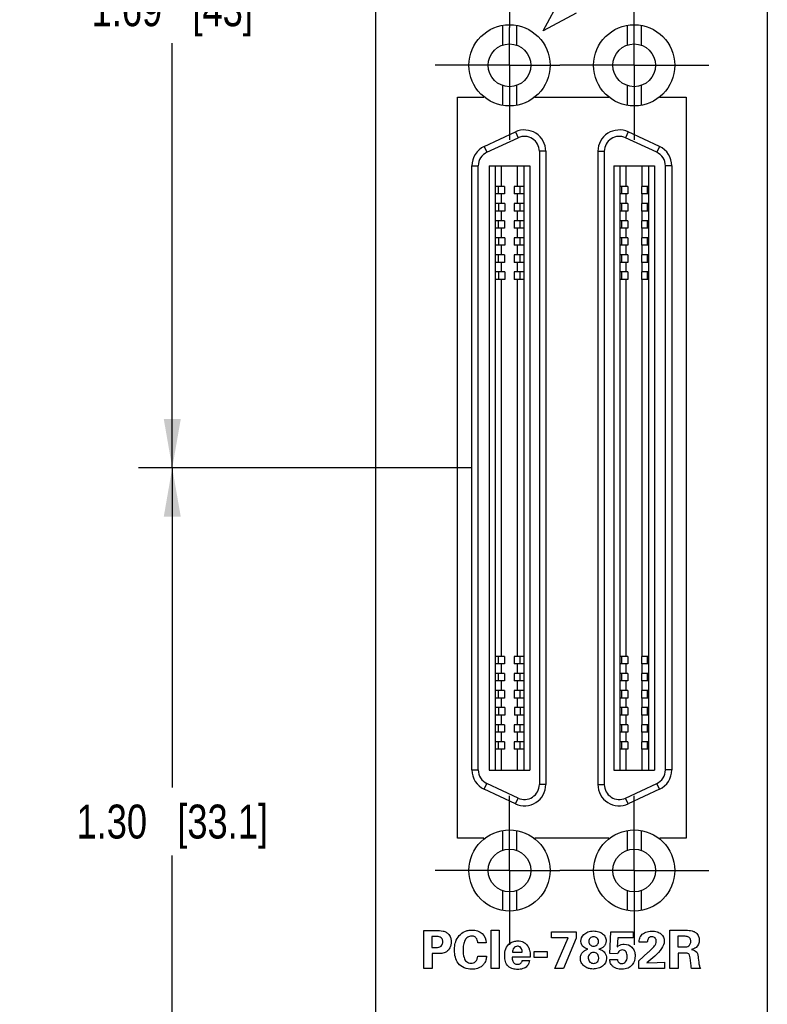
# Model space of a CAD drawing. Header units: inches. Extents: x 0 to 34, y 0 to 22.
# Tile 9 of 23: x 9.5 to 12.2, y 8.5 to 12.1. Entities that reach past the tile are written whole.
import ezdxf

# ---------------------------------------------------------------- set-up
doc = ezdxf.new("R2010")
doc.units = ezdxf.units.IN
doc.header["$LTSCALE"] = 1.87
doc.header["$MEASUREMENT"] = 0
doc.linetypes.add('CENTER', pattern=[0.6, 0.375, -0.075, 0.075, -0.075])
doc.layers.get('0').update_dxf_attribs({"linetype": 'CONTINUOUS'})
for name, color, linetype in [('DATUMCURVES', 7, 'CONTINUOUS'), ('DEFAULT_1', 7, 'CENTER'), ('DIMENSIONS', 7, 'CONTINUOUS')]:
    doc.layers.add(name, color=color, linetype=linetype)
doc.styles.get("Standard").update_dxf_attribs({"font": 'txt', "width": 0.8})
doc.dimstyles.new('DIMSTYLE_1', dxfattribs={"dimtxt": 0.125, "dimasz": 0.18, "dimexe": 0.125, "dimexo": 0.0625, "dimgap": 0.0625, "dimtad": 0, "dimtih": 1, "dimtoh": 1, "dimlfac": 0.5, "dimzin": 4, "dimdsep": 46, "dimtxsty": 'STANDARD', "dimblk": '_FILLED', "dimblk1": '_FILLED', "dimblk2": '_FILLED', "dimcen": 0.09, "dimadec": 0, "dimazin": 0, "dimtp": 0.001, "dimtm": 0.001, "dimtfac": 1, "dimtofl": 0, "dimtmove": 0, "dimatfit": 3, "dimldrblk": '_FILLED', "dimfxl": 1, "dimtolj": 1, "dimtzin": 4, "dimarcsym": 0})

# ---------------------------------------------------------------- blocks, each defined once
blk = doc.blocks.new('_FILLED')
at = {"color": 0, "linetype": 'BYBLOCK'}
blk.add_solid([(0, 0), (-1, 0.174), (-1, -0.174)], dxfattribs=at)
blk = doc.blocks.new('*D10')
at = {"layer": 'DIMENSIONS', "color": 2, "linetype": 'CONTINUOUS'}
for p, q in [((11.14, 10.482), (9.9089, 10.482)), ((10.0339, 10.482), (10.0339, 9.3031)), ((10.0339, 7.8743), (10.0339, 9.0531)), ((11.1314, 7.8743), (9.9089, 7.8743))]:
    blk.add_line(p, q, dxfattribs=at)
at = {"layer": 'DIMENSIONS', "color": 2, "linetype": 'CONTINUOUS', "xscale": 0.18, "yscale": 0.18, "zscale": 0.18}
for p, rotation in [((10.0339, 10.482), 90), ((10.0339, 7.8743), 270)]:
    blk.add_blockref('_FILLED', p, dxfattribs=dict(at, rotation=rotation))
at = {"layer": 'DIMENSIONS', "color": 2, "linetype": 'CONTINUOUS', "insert": (10.0339, 9.2406), "char_height": 0.125, "width": 1.125, "attachment_point": 2, "line_spacing_factor": 0.9}
blk.add_mtext('1.30{\\Ftxt.shx;\\W1.000000;\\H0.125000; }[33.1]', dxfattribs=at)
blk = doc.blocks.new('*D11')
at = {"layer": 'DIMENSIONS', "color": 2, "linetype": 'CONTINUOUS'}
for p, q in [((11.1616, 13.864), (9.9089, 13.864)), ((10.0339, 13.864), (10.0339, 12.298)), ((10.0339, 10.482), (10.0339, 12.048)), ((11.14, 10.482), (9.9089, 10.482))]:
    blk.add_line(p, q, dxfattribs=at)
at = {"layer": 'DIMENSIONS', "color": 2, "linetype": 'CONTINUOUS', "xscale": 0.18, "yscale": 0.18, "zscale": 0.18}
for p, rotation in [((10.0339, 13.864), 90), ((10.0339, 10.482), 270)]:
    blk.add_blockref('_FILLED', p, dxfattribs=dict(at, rotation=rotation))
at = {"layer": 'DIMENSIONS', "color": 2, "linetype": 'CONTINUOUS', "insert": (10.0339, 12.2355), "char_height": 0.125, "width": 0.925, "attachment_point": 2, "line_spacing_factor": 0.9}
blk.add_mtext('1.69{\\Ftxt.shx;\\W1.000000;\\H0.125000; }[43]', dxfattribs=at)

msp = doc.modelspace()

# ---------------------------------------------------------------- linework, layer by layer
at = {"color": 3, "linetype": 'CONTINUOUS'}
for p, q in [((10.7839, 7.6425), (10.7839, 15.8083)), ((12.2279, 15.7463), (12.2279, 7.6425)), ((11.0853, 9.1163), (11.0853, 11.8483)), ((11.0853, 11.8483), (11.1833, 11.8483)), ((11.1833, 11.8483), (11.1833, 11.8499)), ((11.3713, 11.8499), (11.3713, 11.8483)), ((11.3713, 11.8483), (11.6433, 11.8483)), ((11.6433, 11.8483), (11.6433, 11.8498)), ((11.8313, 11.85), (11.8313, 11.8483)), ((11.8313, 11.8483), (11.9293, 11.8483)), ((11.9293, 11.8483), (11.9293, 9.1163)), ((11.1833, 9.1163), (11.0853, 9.1163)), ((11.1833, 9.1141), (11.1833, 9.1163)), ((11.6433, 9.1163), (11.3713, 9.1163)), ((11.3713, 9.1163), (11.3713, 9.1141)), ((11.6433, 9.1142), (11.6433, 9.1163)), ((11.9293, 9.1163), (11.8313, 9.1163)), ((11.8313, 9.1163), (11.8313, 9.114))]:
    msp.add_line(p, q, dxfattribs=at)
at = {"color": 7, "linetype": 'CONTINUOUS'}
for p, q in [((11.2517, 12.1137), (11.2517, 12.0407)), ((11.3029, 12.1137), (11.3029, 12.0407)), ((11.7115, 12.1137), (11.7115, 12.0407)), ((11.7627, 12.1137), (11.7627, 12.0407)), ((11.2517, 11.8918), (11.2517, 11.8189)), ((11.3029, 11.8918), (11.3029, 11.8189)), ((11.7115, 11.8918), (11.7115, 11.8189)), ((11.7627, 11.8918), (11.7627, 11.8189)), ((11.1842, 11.6671), (11.2991, 11.7207)), ((11.1942, 11.6457), (11.3091, 11.6993)), ((11.2991, 11.7207), (11.3091, 11.6993)), ((11.7153, 11.7207), (11.7053, 11.6993)), ((11.8203, 11.6457), (11.7053, 11.6993)), ((11.8302, 11.6671), (11.7153, 11.7207)), ((11.1842, 11.6671), (11.1942, 11.6457)), ((11.8302, 11.6671), (11.8203, 11.6457)), ((11.4111, 11.6493), (11.3875, 11.6493)), ((11.3875, 11.6493), (11.3875, 9.3147)), ((11.4111, 11.6493), (11.4111, 9.3147)), ((11.6033, 11.6493), (11.6269, 11.6493)), ((11.6033, 11.6493), (11.6033, 9.3147)), ((11.6269, 11.6493), (11.6269, 9.3147)), ((11.1387, 11.5957), (11.1623, 11.5957)), ((11.1387, 9.3683), (11.1387, 11.5957)), ((11.1623, 9.3683), (11.1623, 11.5957)), ((11.2025, 11.5962), (11.3521, 11.5962)), ((11.2025, 11.5962), (11.2025, 9.3678)), ((11.2242, 11.5962), (11.2242, 9.3678)), ((11.2478, 11.5194), (11.2478, 11.5962)), ((11.3068, 11.5194), (11.3068, 11.5962)), ((11.3305, 11.5962), (11.3305, 9.3678)), ((11.3521, 11.5962), (11.3521, 9.3678)), ((11.6623, 11.5962), (11.8119, 11.5962)), ((11.6623, 11.5962), (11.6623, 9.3678)), ((11.684, 11.5962), (11.684, 9.3678)), ((11.7076, 11.5194), (11.7076, 11.5962)), ((11.7667, 11.5194), (11.7667, 11.5962)), ((11.7903, 11.5962), (11.7903, 9.3678)), ((11.8119, 11.5962), (11.8119, 9.3678)), ((11.8757, 11.5957), (11.8521, 11.5957)), ((11.8521, 9.3683), (11.8521, 11.5957)), ((11.8757, 11.5957), (11.8757, 9.3683)), ((11.2594, 11.5194), (11.2242, 11.5194)), ((11.2372, 11.4919), (11.2372, 11.5194)), ((11.2594, 11.5194), (11.2594, 11.4919)), ((11.3305, 11.5194), (11.2948, 11.5194)), ((11.2948, 11.5194), (11.2948, 11.4919)), ((11.3169, 11.4919), (11.3169, 11.5194)), ((11.7131, 11.5194), (11.684, 11.5194)), ((11.6909, 11.4919), (11.6909, 11.5194)), ((11.7131, 11.5194), (11.7131, 11.4919)), ((11.7903, 11.5194), (11.7643, 11.5194)), ((11.7643, 11.5194), (11.7643, 11.4919)), ((11.7865, 11.4919), (11.7865, 11.5194)), ((11.2594, 11.4919), (11.2242, 11.4919)), ((11.2478, 11.4564), (11.2478, 11.4919)), ((11.3305, 11.4919), (11.2948, 11.4919)), ((11.3068, 11.4564), (11.3068, 11.4919)), ((11.7131, 11.4919), (11.684, 11.4919)), ((11.7076, 11.4564), (11.7076, 11.4919)), ((11.7903, 11.4919), (11.7643, 11.4919)), ((11.7667, 11.4564), (11.7667, 11.4919)), ((11.2596, 11.4564), (11.2242, 11.4564)), ((11.2374, 11.4289), (11.2374, 11.4564)), ((11.2596, 11.4564), (11.2596, 11.4289)), ((11.3305, 11.4564), (11.295, 11.4564)), ((11.295, 11.4564), (11.295, 11.4289)), ((11.3172, 11.4289), (11.3172, 11.4564)), ((11.7131, 11.4564), (11.684, 11.4564)), ((11.6909, 11.4289), (11.6909, 11.4564)), ((11.7131, 11.4564), (11.7131, 11.4289)), ((11.7903, 11.4564), (11.7643, 11.4564)), ((11.7643, 11.4564), (11.7643, 11.4289)), ((11.7865, 11.4289), (11.7865, 11.4564)), ((11.2596, 11.4289), (11.2242, 11.4289)), ((11.2478, 11.3934), (11.2478, 11.4289)), ((11.3305, 11.4289), (11.295, 11.4289)), ((11.3068, 11.3934), (11.3068, 11.4289)), ((11.7131, 11.4289), (11.684, 11.4289)), ((11.7076, 11.3934), (11.7076, 11.4289)), ((11.7903, 11.4289), (11.7643, 11.4289)), ((11.7667, 11.3934), (11.7667, 11.4289)), ((11.2594, 11.3934), (11.2242, 11.3934)), ((11.2594, 11.3659), (11.2242, 11.3659)), ((11.2372, 11.3659), (11.2372, 11.3934)), ((11.2478, 11.3304), (11.2478, 11.3659)), ((11.2594, 11.3934), (11.2594, 11.3659)), ((11.3305, 11.3934), (11.2948, 11.3934)), ((11.2948, 11.3934), (11.2948, 11.3659)), ((11.3305, 11.3659), (11.2948, 11.3659)), ((11.3068, 11.3304), (11.3068, 11.3659)), ((11.3169, 11.3659), (11.3169, 11.3934)), ((11.7131, 11.3934), (11.684, 11.3934)), ((11.7131, 11.3659), (11.684, 11.3659)), ((11.6909, 11.3659), (11.6909, 11.3934)), ((11.7076, 11.3304), (11.7076, 11.3659)), ((11.7131, 11.3934), (11.7131, 11.3659)), ((11.7903, 11.3934), (11.7643, 11.3934)), ((11.7643, 11.3934), (11.7643, 11.3659)), ((11.7903, 11.3659), (11.7643, 11.3659)), ((11.7667, 11.3304), (11.7667, 11.3659)), ((11.7865, 11.3659), (11.7865, 11.3934)), ((11.2596, 11.3304), (11.2242, 11.3304)), ((11.2374, 11.3029), (11.2374, 11.3304)), ((11.2596, 11.3304), (11.2596, 11.3029)), ((11.3305, 11.3304), (11.295, 11.3304)), ((11.295, 11.3304), (11.295, 11.3029)), ((11.3172, 11.3029), (11.3172, 11.3304)), ((11.7131, 11.3304), (11.684, 11.3304)), ((11.6909, 11.3029), (11.6909, 11.3304)), ((11.7131, 11.3304), (11.7131, 11.3029)), ((11.7903, 11.3304), (11.7643, 11.3304)), ((11.7643, 11.3304), (11.7643, 11.3029)), ((11.7865, 11.3029), (11.7865, 11.3304)), ((11.2596, 11.3029), (11.2242, 11.3029)), ((11.2478, 11.2674), (11.2478, 11.3029)), ((11.3305, 11.3029), (11.295, 11.3029)), ((11.3068, 11.2674), (11.3068, 11.3029)), ((11.7131, 11.3029), (11.684, 11.3029)), ((11.7076, 11.2674), (11.7076, 11.3029)), ((11.7903, 11.3029), (11.7643, 11.3029)), ((11.7667, 11.2674), (11.7667, 11.3029)), ((11.2594, 11.2674), (11.2242, 11.2674)), ((11.2372, 11.2399), (11.2372, 11.2674)), ((11.2594, 11.2674), (11.2594, 11.2399)), ((11.3305, 11.2674), (11.2948, 11.2674)), ((11.2948, 11.2674), (11.2948, 11.2399)), ((11.3169, 11.2399), (11.3169, 11.2674)), ((11.7131, 11.2674), (11.684, 11.2674)), ((11.6909, 11.2399), (11.6909, 11.2674)), ((11.7131, 11.2674), (11.7131, 11.2399)), ((11.7903, 11.2674), (11.7643, 11.2674)), ((11.7643, 11.2674), (11.7643, 11.2399)), ((11.7865, 11.2399), (11.7865, 11.2674)), ((11.2594, 11.2399), (11.2242, 11.2399)), ((11.2478, 11.2045), (11.2478, 11.2399)), ((11.3305, 11.2399), (11.2948, 11.2399)), ((11.3068, 11.2045), (11.3068, 11.2399)), ((11.7131, 11.2399), (11.684, 11.2399)), ((11.7076, 11.2045), (11.7076, 11.2399)), ((11.7903, 11.2399), (11.7643, 11.2399)), ((11.7667, 11.2045), (11.7667, 11.2399)), ((11.2596, 11.2045), (11.2242, 11.2045)), ((11.2374, 11.1769), (11.2374, 11.2045)), ((11.2596, 11.2045), (11.2596, 11.1769)), ((11.3305, 11.2045), (11.295, 11.2045)), ((11.295, 11.2045), (11.295, 11.1769)), ((11.3172, 11.1769), (11.3172, 11.2045)), ((11.7131, 11.2045), (11.684, 11.2045)), ((11.6909, 11.1769), (11.6909, 11.2045)), ((11.7131, 11.2045), (11.7131, 11.1769)), ((11.7903, 11.2045), (11.7643, 11.2045)), ((11.7643, 11.2045), (11.7643, 11.1769)), ((11.7865, 11.1769), (11.7865, 11.2045)), ((11.2596, 11.1769), (11.2242, 11.1769)), ((11.2478, 9.7871), (11.2478, 11.1769)), ((11.3305, 11.1769), (11.295, 11.1769)), ((11.3068, 9.7871), (11.3068, 11.1769)), ((11.7131, 11.1769), (11.684, 11.1769)), ((11.7076, 9.7871), (11.7076, 11.1769)), ((11.7903, 11.1769), (11.7643, 11.1769)), ((11.7667, 9.7871), (11.7667, 11.1769)), ((11.2594, 9.7871), (11.2242, 9.7871)), ((11.2372, 9.7596), (11.2372, 9.7871)), ((11.2594, 9.7871), (11.2594, 9.7596)), ((11.3305, 9.7871), (11.2948, 9.7871)), ((11.2948, 9.7871), (11.2948, 9.7596)), ((11.3169, 9.7596), (11.3169, 9.7871)), ((11.7131, 9.7871), (11.684, 9.7871)), ((11.6909, 9.7596), (11.6909, 9.7871)), ((11.7131, 9.7871), (11.7131, 9.7596)), ((11.7903, 9.7871), (11.7643, 9.7871)), ((11.7643, 9.7871), (11.7643, 9.7596)), ((11.7865, 9.7596), (11.7865, 9.7871)), ((11.2594, 9.7596), (11.2242, 9.7596)), ((11.2478, 9.7241), (11.2478, 9.7596)), ((11.3305, 9.7596), (11.2948, 9.7596)), ((11.3068, 9.7241), (11.3068, 9.7596)), ((11.7131, 9.7596), (11.684, 9.7596)), ((11.7076, 9.7241), (11.7076, 9.7596)), ((11.7903, 9.7596), (11.7643, 9.7596)), ((11.7667, 9.7241), (11.7667, 9.7596)), ((11.2594, 9.7241), (11.2242, 9.7241)), ((11.2594, 9.6966), (11.2242, 9.6966)), ((11.2372, 9.6966), (11.2372, 9.7241)), ((11.2478, 9.6612), (11.2478, 9.6966)), ((11.2594, 9.7241), (11.2594, 9.6966)), ((11.3305, 9.7241), (11.2948, 9.7241)), ((11.2948, 9.7241), (11.2948, 9.6966)), ((11.3305, 9.6966), (11.2948, 9.6966)), ((11.3068, 9.6612), (11.3068, 9.6966)), ((11.3169, 9.6966), (11.3169, 9.7241)), ((11.7131, 9.7241), (11.684, 9.7241)), ((11.7131, 9.6966), (11.684, 9.6966)), ((11.6909, 9.6966), (11.6909, 9.7241)), ((11.7076, 9.6612), (11.7076, 9.6966)), ((11.7131, 9.7241), (11.7131, 9.6966)), ((11.7903, 9.7241), (11.7643, 9.7241)), ((11.7643, 9.7241), (11.7643, 9.6966)), ((11.7903, 9.6966), (11.7643, 9.6966)), ((11.7667, 9.6612), (11.7667, 9.6966)), ((11.7865, 9.6966), (11.7865, 9.7241)), ((11.2594, 9.6612), (11.2242, 9.6612)), ((11.2372, 9.6336), (11.2372, 9.6612)), ((11.2594, 9.6612), (11.2594, 9.6336)), ((11.3305, 9.6612), (11.2948, 9.6612)), ((11.2948, 9.6612), (11.2948, 9.6336)), ((11.3169, 9.6336), (11.3169, 9.6612)), ((11.7131, 9.6612), (11.684, 9.6612)), ((11.6909, 9.6336), (11.6909, 9.6612)), ((11.7131, 9.6612), (11.7131, 9.6336)), ((11.7903, 9.6612), (11.7643, 9.6612)), ((11.7643, 9.6612), (11.7643, 9.6336)), ((11.7865, 9.6336), (11.7865, 9.6612)), ((11.2594, 9.6336), (11.2242, 9.6336)), ((11.2478, 9.5982), (11.2478, 9.6336)), ((11.3305, 9.6336), (11.2948, 9.6336)), ((11.3068, 9.5982), (11.3068, 9.6336)), ((11.7131, 9.6336), (11.684, 9.6336)), ((11.7076, 9.5982), (11.7076, 9.6336)), ((11.7903, 9.6336), (11.7643, 9.6336)), ((11.7667, 9.5982), (11.7667, 9.6336)), ((11.2598, 9.5982), (11.2242, 9.5982)), ((11.2376, 9.5706), (11.2376, 9.5982)), ((11.2598, 9.5982), (11.2598, 9.5706)), ((11.3305, 9.5982), (11.2952, 9.5982)), ((11.2952, 9.5982), (11.2952, 9.5706)), ((11.3174, 9.5706), (11.3174, 9.5982)), ((11.7131, 9.5982), (11.684, 9.5982)), ((11.6909, 9.5706), (11.6909, 9.5982)), ((11.7131, 9.5982), (11.7131, 9.5706)), ((11.7903, 9.5982), (11.7643, 9.5982)), ((11.7643, 9.5982), (11.7643, 9.5706)), ((11.7865, 9.5706), (11.7865, 9.5982)), ((11.2598, 9.5706), (11.2242, 9.5706)), ((11.2478, 9.5352), (11.2478, 9.5706)), ((11.3305, 9.5706), (11.2952, 9.5706)), ((11.3068, 9.5352), (11.3068, 9.5706)), ((11.7131, 9.5706), (11.684, 9.5706)), ((11.7076, 9.5352), (11.7076, 9.5706)), ((11.7903, 9.5706), (11.7643, 9.5706)), ((11.7667, 9.5352), (11.7667, 9.5706)), ((11.2594, 9.5352), (11.2242, 9.5352)), ((11.2372, 9.5076), (11.2372, 9.5352)), ((11.2594, 9.5352), (11.2594, 9.5076)), ((11.3305, 9.5352), (11.2948, 9.5352)), ((11.2948, 9.5352), (11.2948, 9.5076)), ((11.3169, 9.5076), (11.3169, 9.5352)), ((11.7131, 9.5352), (11.684, 9.5352)), ((11.6909, 9.5076), (11.6909, 9.5352)), ((11.7131, 9.5352), (11.7131, 9.5076)), ((11.7903, 9.5352), (11.7643, 9.5352)), ((11.7643, 9.5352), (11.7643, 9.5076)), ((11.7865, 9.5076), (11.7865, 9.5352)), ((11.2594, 9.5076), (11.2242, 9.5076)), ((11.2478, 9.4722), (11.2478, 9.5076)), ((11.3305, 9.5076), (11.2948, 9.5076)), ((11.3068, 9.4722), (11.3068, 9.5076)), ((11.7131, 9.5076), (11.684, 9.5076)), ((11.7076, 9.4722), (11.7076, 9.5076)), ((11.7903, 9.5076), (11.7643, 9.5076)), ((11.7667, 9.4722), (11.7667, 9.5076)), ((11.2594, 9.4722), (11.2242, 9.4722)), ((11.2594, 9.4446), (11.2242, 9.4446)), ((11.2372, 9.4446), (11.2372, 9.4722)), ((11.2478, 9.3678), (11.2478, 9.4446)), ((11.2594, 9.4722), (11.2594, 9.4446)), ((11.3305, 9.4722), (11.2948, 9.4722)), ((11.2948, 9.4722), (11.2948, 9.4446)), ((11.3305, 9.4446), (11.2948, 9.4446)), ((11.3068, 9.3678), (11.3068, 9.4446)), ((11.3169, 9.4446), (11.3169, 9.4722)), ((11.7131, 9.4722), (11.684, 9.4722)), ((11.7131, 9.4446), (11.684, 9.4446)), ((11.6909, 9.4446), (11.6909, 9.4722)), ((11.7076, 9.3678), (11.7076, 9.4446)), ((11.7131, 9.4722), (11.7131, 9.4446)), ((11.7903, 9.4722), (11.7643, 9.4722)), ((11.7643, 9.4722), (11.7643, 9.4446)), ((11.7903, 9.4446), (11.7643, 9.4446)), ((11.7667, 9.3678), (11.7667, 9.4446)), ((11.7865, 9.4446), (11.7865, 9.4722)), ((11.1387, 9.3683), (11.1623, 9.3683)), ((11.2025, 9.3678), (11.3521, 9.3678)), ((11.6623, 9.3678), (11.8119, 9.3678)), ((11.8757, 9.3683), (11.8521, 9.3683)), ((11.1842, 9.2969), (11.1942, 9.3183)), ((11.2991, 9.2433), (11.1842, 9.2969)), ((11.3091, 9.2647), (11.1942, 9.3183)), ((11.4111, 9.3147), (11.3875, 9.3147)), ((11.6033, 9.3147), (11.6269, 9.3147)), ((11.7053, 9.2647), (11.8203, 9.3183)), ((11.8302, 9.2969), (11.7153, 9.2433)), ((11.8302, 9.2969), (11.8203, 9.3183)), ((11.2991, 9.2433), (11.3091, 9.2647)), ((11.7153, 9.2433), (11.7053, 9.2647)), ((11.2517, 9.1452), (11.2517, 9.0722)), ((11.3029, 9.1452), (11.3029, 9.0722)), ((11.7115, 9.1452), (11.7115, 9.0722)), ((11.7627, 9.1452), (11.7627, 9.0722)), ((11.2517, 8.9233), (11.2517, 8.8504)), ((11.3029, 8.9233), (11.3029, 8.8504)), ((11.7115, 8.9233), (11.7115, 8.8504)), ((11.7627, 8.9233), (11.7627, 8.8504))]:
    msp.add_line(p, q, dxfattribs=at)
for centre, radius in [((11.2773, 11.9663), 0.1496), ((11.7371, 11.9663), 0.1496), ((11.2773, 11.9663), 0.0787), ((11.7371, 11.9663), 0.0787), ((11.2773, 8.9978), 0.1496), ((11.7371, 8.9978), 0.1496), ((11.2773, 8.9978), 0.0787), ((11.7371, 8.9978), 0.0787)]:
    msp.add_circle(centre, radius, dxfattribs=at)
for centre, radius, start, end in [((11.3324, 11.6493), 0.0787, 0, 115), ((11.682, 11.6493), 0.0787, 65, 180), ((11.3324, 11.6493), 0.0551, 0, 115), ((11.682, 11.6493), 0.0551, 65, 180), ((11.2174, 11.5957), 0.0787, 115, 180), ((11.797, 11.5957), 0.0787, 0, 65), ((11.2174, 11.5957), 0.0551, 115, 180), ((11.797, 11.5957), 0.0551, 0, 65), ((11.2174, 9.3683), 0.0787, 180, 245), ((11.2174, 9.3683), 0.0551, 180, 245), ((11.797, 9.3683), 0.0551, 295, 360), ((11.797, 9.3683), 0.0787, 295, 360), ((11.3324, 9.3147), 0.0787, 245, 360), ((11.3324, 9.3147), 0.0551, 245, 360), ((11.682, 9.3147), 0.0787, 180, 295), ((11.682, 9.3147), 0.0551, 180, 295)]:
    msp.add_arc(centre, radius, start, end, dxfattribs=at)
at = {"layer": 'DATUMCURVES', "color": 40, "linetype": 'CONTINUOUS'}
for p, q in [((11.4012, 12.0931), (11.4666, 12.2151)), ((11.5232, 12.1586), (11.4012, 12.0931)), ((10.9617, 8.7768), (11.005, 8.7768)), ((10.9617, 8.6366), (10.9617, 8.7768)), ((11.0066, 8.754), (10.9914, 8.754)), ((10.9914, 8.754), (10.9914, 8.7136)), ((11.2092, 8.7775), (11.2393, 8.7775)), ((11.2092, 8.6366), (11.2092, 8.7775)), ((11.2393, 8.7775), (11.2393, 8.6366)), ((11.4316, 8.7721), (11.5236, 8.7721)), ((11.4316, 8.7496), (11.4316, 8.7721)), ((11.494, 8.7496), (11.4316, 8.7496)), ((11.4445, 8.6366), (11.494, 8.7496)), ((11.5236, 8.7721), (11.5236, 8.748)), ((11.6478, 8.6918), (11.651, 8.7721)), ((11.651, 8.7721), (11.7332, 8.7721)), ((11.6766, 8.7499), (11.6749, 8.7163)), ((11.7332, 8.7499), (11.6766, 8.7499)), ((11.7332, 8.7721), (11.7332, 8.7499)), ((11.8685, 8.7771), (11.9224, 8.7771)), ((11.8685, 8.6366), (11.8685, 8.7771)), ((11.9185, 8.755), (11.8983, 8.755)), ((11.8983, 8.755), (11.8983, 8.7157)), ((10.9914, 8.7136), (11.0035, 8.7136)), ((11.1911, 8.7313), (11.1604, 8.7313)), ((11.5236, 8.748), (11.4769, 8.6366)), ((11.7853, 8.7338), (11.7556, 8.7338)), ((11.8983, 8.7157), (11.9226, 8.7157)), ((11.0126, 8.6912), (10.9922, 8.6912)), ((10.9922, 8.6912), (10.9922, 8.6366)), ((11.1606, 8.6821), (11.1923, 8.6821)), ((11.3533, 8.6784), (11.2873, 8.6784)), ((11.2883, 8.6965), (11.3239, 8.6965)), ((11.3682, 8.699), (11.4164, 8.699)), ((11.3682, 8.677), (11.3682, 8.699)), ((11.4164, 8.677), (11.3682, 8.677)), ((11.4164, 8.699), (11.4164, 8.677)), ((11.676, 8.691), (11.6478, 8.6918)), ((11.7536, 8.664), (11.7888, 8.6961)), ((11.9257, 8.6933), (11.8992, 8.6933)), ((11.8992, 8.6933), (11.8992, 8.6366)), ((11.3245, 8.6657), (11.3507, 8.6657)), ((11.6467, 8.67), (11.6755, 8.67)), ((11.7536, 8.6366), (11.7536, 8.664)), ((11.784, 8.6578), (11.8213, 8.6585)), ((11.8213, 8.6585), (11.8489, 8.6591)), ((11.8489, 8.6591), (11.8489, 8.6366)), ((10.9922, 8.6366), (10.9617, 8.6366)), ((11.2393, 8.6366), (11.2092, 8.6366)), ((11.4769, 8.6366), (11.4445, 8.6366)), ((11.8489, 8.6366), (11.7536, 8.6366)), ((11.8992, 8.6366), (11.8685, 8.6366)), ((11.9817, 8.6366), (11.9485, 8.6366))]:
    msp.add_line(p, q, dxfattribs=at)
for points, knots in [([(11.0035, 8.7136), (11.0063, 8.7136), (11.0122, 8.7137), (11.0214, 8.7155), (11.0281, 8.7212), (11.0309, 8.7283), (11.0315, 8.7347), (11.0309, 8.7409), (11.0285, 8.7472), (11.0224, 8.7523), (11.0143, 8.7539), (11.0091, 8.754), (11.0066, 8.754)], [0, 0, 0, 0, 0.110937, 0.23426, 0.360979, 0.436212, 0.529384, 0.612387, 0.679418, 0.7923, 0.901904, 1, 1, 1, 1]), ([(11.005, 8.7768), (11.0143, 8.7768), (11.0279, 8.7766), (11.0446, 8.7703), (11.0532, 8.7629), (11.0584, 8.7549), (11.0617, 8.746), (11.0628, 8.7354), (11.0616, 8.7236), (11.0571, 8.71), (11.0461, 8.6965), (11.0285, 8.6915), (11.0176, 8.6912), (11.0126, 8.6912)], [0, 0, 0, 0, 0.176824, 0.255865, 0.337365, 0.389607, 0.436778, 0.51692, 0.592062, 0.662069, 0.790277, 0.905132, 1, 1, 1, 1]), ([(11.0749, 8.7141), (11.0755, 8.7209), (11.0785, 8.7365), (11.0899, 8.7585), (11.108, 8.7719), (11.1249, 8.7771), (11.1412, 8.7786), (11.1595, 8.776), (11.1828, 8.7635), (11.1911, 8.7436), (11.1911, 8.7313)], [0, 0, 0, 0, 0.115567, 0.266272, 0.408786, 0.48343, 0.563428, 0.684254, 0.791889, 1, 1, 1, 1]), ([(11.1604, 8.7313), (11.1601, 8.7332), (11.1595, 8.7381), (11.1568, 8.746), (11.1512, 8.7525), (11.1442, 8.7555), (11.1373, 8.7562), (11.1299, 8.7553), (11.1207, 8.7511), (11.112, 8.7403), (11.1069, 8.7232), (11.1059, 8.7105), (11.1059, 8.7037)], [0, 0, 0, 0, 0.056713, 0.140088, 0.234585, 0.28918, 0.35434, 0.428852, 0.49782, 0.639217, 0.805766, 1, 1, 1, 1]), ([(11.5407, 8.7367), (11.5407, 8.745), (11.5458, 8.7592), (11.5628, 8.7704), (11.5757, 8.7739), (11.5868, 8.7749), (11.5976, 8.7741), (11.6094, 8.7714), (11.6217, 8.7648), (11.6313, 8.7532), (11.6337, 8.743), (11.6337, 8.7379)], [0, 0, 0, 0, 0.274298, 0.411448, 0.480022, 0.548597, 0.605022, 0.661448, 0.774298, 0.887149, 1, 1, 1, 1]), ([(11.6054, 8.7363), (11.6055, 8.7417), (11.6008, 8.7504), (11.587, 8.7547), (11.5735, 8.7501), (11.5696, 8.7409), (11.5697, 8.7358), (11.5697, 8.7356)], [0, 0, 0, 0, 0.238965, 0.477931, 0.732435, 0.986939, 1, 1, 1, 1]), ([(11.7556, 8.7338), (11.7556, 8.7375), (11.756, 8.7466), (11.763, 8.7613), (11.7767, 8.7701), (11.7905, 8.7735), (11.8048, 8.7745), (11.821, 8.7726), (11.841, 8.7628), (11.8481, 8.7468), (11.8481, 8.7371)], [0, 0, 0, 0, 0.082411, 0.201278, 0.345944, 0.428037, 0.516779, 0.6641, 0.785532, 1, 1, 1, 1]), ([(11.8186, 8.7363), (11.8186, 8.7407), (11.8167, 8.7478), (11.8092, 8.7529), (11.8016, 8.7542), (11.7932, 8.7522), (11.7868, 8.7443), (11.7855, 8.7377), (11.7853, 8.7338)], [0, 0, 0, 0, 0.238896, 0.350545, 0.475013, 0.647651, 0.788654, 1, 1, 1, 1]), ([(11.9383, 8.7517), (11.9346, 8.7543), (11.9273, 8.755), (11.9207, 8.755), (11.9185, 8.755)], [0, 0, 0, 0, 0.680557, 1, 1, 1, 1]), ([(11.9224, 8.7771), (11.93, 8.7772), (11.9414, 8.7774), (11.9559, 8.7738), (11.9669, 8.7672), (11.9752, 8.7556), (11.9772, 8.7454), (11.9772, 8.7406)], [0, 0, 0, 0, 0.305857, 0.450591, 0.594781, 0.808089, 1, 1, 1, 1]), ([(11.938, 8.7196), (11.9398, 8.7209), (11.9426, 8.724), (11.9452, 8.7298), (11.946, 8.7358), (11.9453, 8.7418), (11.943, 8.7474), (11.9403, 8.7504), (11.9383, 8.7517)], [0, 0, 0, 0, 0.186827, 0.329747, 0.508956, 0.679832, 0.814162, 1, 1, 1, 1]), ([(11.1923, 8.6821), (11.1919, 8.6769), (11.191, 8.6685), (11.1864, 8.6573), (11.1796, 8.6483), (11.1703, 8.6409), (11.1565, 8.6347), (11.1275, 8.6306), (11.0905, 8.6446), (11.0763, 8.6782), (11.0741, 8.6986), (11.0746, 8.7107), (11.0749, 8.7141)], [0, 0, 0, 0, 0.078299, 0.126879, 0.183228, 0.247141, 0.305735, 0.411579, 0.689969, 0.816844, 0.948148, 1, 1, 1, 1]), ([(11.307, 8.6329), (11.3014, 8.6329), (11.2889, 8.6342), (11.2712, 8.6433), (11.2611, 8.6624), (11.2589, 8.6846), (11.2617, 8.7095), (11.2756, 8.7288), (11.293, 8.7367), (11.3027, 8.7381), (11.3077, 8.7381)], [0, 0, 0, 0, 0.104462, 0.233793, 0.354731, 0.490744, 0.648596, 0.818062, 0.905443, 1, 1, 1, 1]), ([(11.3239, 8.6965), (11.3239, 8.7008), (11.3231, 8.708), (11.3178, 8.7153), (11.3121, 8.718), (11.3059, 8.7188), (11.2986, 8.7174), (11.2904, 8.7101), (11.2886, 8.7018), (11.2883, 8.6965)], [0, 0, 0, 0, 0.20376, 0.334591, 0.408421, 0.496905, 0.62895, 0.746661, 1, 1, 1, 1]), ([(11.3077, 8.7381), (11.3152, 8.7381), (11.3271, 8.7356), (11.3403, 8.7259), (11.3474, 8.7155), (11.3514, 8.7046), (11.3535, 8.6924), (11.3535, 8.6837), (11.3533, 8.6784)], [0, 0, 0, 0, 0.261265, 0.405661, 0.568968, 0.695427, 0.812349, 1, 1, 1, 1]), ([(11.5697, 8.7356), (11.5698, 8.7314), (11.5731, 8.7225), (11.5865, 8.717), (11.599, 8.7214), (11.6044, 8.7286), (11.6054, 8.7339), (11.6054, 8.7363)], [0, 0, 0, 0, 0.248995, 0.512636, 0.756318, 0.878159, 1, 1, 1, 1]), ([(11.6337, 8.7379), (11.6336, 8.734), (11.6321, 8.7262), (11.6239, 8.7143), (11.6139, 8.7092), (11.607, 8.7081)], [0, 0, 0, 0, 0.25, 0.5, 1, 1, 1, 1]), ([(11.6749, 8.7163), (11.6761, 8.7173), (11.683, 8.7235), (11.6929, 8.726), (11.7005, 8.726)], [0, 0, 0, 0, 0.173625, 1, 1, 1, 1]), ([(11.7005, 8.726), (11.7107, 8.726), (11.7271, 8.7197), (11.7388, 8.7007), (11.7425, 8.6774), (11.735, 8.652), (11.7139, 8.6359), (11.699, 8.6336), (11.6907, 8.6336), (11.69, 8.6337)], [0, 0, 0, 0, 0.211282, 0.323175, 0.451902, 0.695998, 0.827475, 0.985229, 1, 1, 1, 1]), ([(11.8481, 8.7371), (11.8481, 8.7274), (11.8317, 8.6943), (11.8035, 8.6735), (11.784, 8.6578)], [0, 0, 0, 0, 0.278509, 1, 1, 1, 1]), ([(11.7888, 8.6961), (11.7921, 8.6991), (11.7973, 8.7037), (11.8041, 8.7107), (11.8092, 8.7165), (11.8136, 8.7221), (11.8176, 8.7284), (11.8186, 8.7333), (11.8186, 8.7363)], [0, 0, 0, 0, 0.26217, 0.408149, 0.566691, 0.715862, 0.82606, 1, 1, 1, 1]), ([(11.9772, 8.7406), (11.9772, 8.7309), (11.9696, 8.7136), (11.954, 8.7079), (11.9479, 8.7062)], [0, 0, 0, 0, 0.603461, 1, 1, 1, 1]), ([(11.1059, 8.7037), (11.1059, 8.6945), (11.1071, 8.6796), (11.1169, 8.6599), (11.1324, 8.6544), (11.1446, 8.6564), (11.1567, 8.6634), (11.1603, 8.6748), (11.1606, 8.6821)], [0, 0, 0, 0, 0.266589, 0.43165, 0.607434, 0.697817, 0.787842, 1, 1, 1, 1]), ([(11.2873, 8.6784), (11.2873, 8.6731), (11.2879, 8.6644), (11.2957, 8.6537), (11.3069, 8.6513), (11.3192, 8.6537), (11.3234, 8.6616), (11.3245, 8.6657)], [0, 0, 0, 0, 0.258722, 0.41648, 0.614111, 0.788238, 1, 1, 1, 1]), ([(11.5682, 8.6369), (11.5676, 8.6371), (11.5611, 8.6392), (11.5507, 8.6453), (11.5409, 8.658), (11.538, 8.6712), (11.5391, 8.6815), (11.5418, 8.6898), (11.5487, 8.6988), (11.5583, 8.7051), (11.5638, 8.7069), (11.5664, 8.7077)], [0, 0, 0, 0, 0.015377, 0.153773, 0.292168, 0.430563, 0.497255, 0.563947, 0.69733, 0.848665, 1, 1, 1, 1]), ([(11.6064, 8.6758), (11.6064, 8.6789), (11.6053, 8.6844), (11.5994, 8.6927), (11.5863, 8.6975), (11.574, 8.6922), (11.5686, 8.6838), (11.5675, 8.6778), (11.5675, 8.6748), (11.5676, 8.6745)], [0, 0, 0, 0, 0.117646, 0.235293, 0.470585, 0.727562, 0.85605, 0.984538, 1, 1, 1, 1]), ([(11.607, 8.7081), (11.6097, 8.7073), (11.6152, 8.7058), (11.6231, 8.7008), (11.6297, 8.6937), (11.6343, 8.6839), (11.6364, 8.6644), (11.6263, 8.6466), (11.6049, 8.6363), (11.5856, 8.6335), (11.5735, 8.6353), (11.5682, 8.6369)], [0, 0, 0, 0, 0.107006, 0.16051, 0.214013, 0.283866, 0.35372, 0.616359, 0.747679, 0.878999, 1, 1, 1, 1]), ([(11.6755, 8.67), (11.6753, 8.667), (11.6773, 8.6616), (11.6833, 8.6559), (11.6912, 8.6543), (11.6992, 8.6558), (11.7061, 8.6607), (11.7105, 8.6691), (11.7113, 8.6757), (11.7114, 8.6793)], [0, 0, 0, 0, 0.154387, 0.265833, 0.408445, 0.537771, 0.669672, 0.822037, 1, 1, 1, 1]), ([(11.7114, 8.6793), (11.7114, 8.6796), (11.7115, 8.6831), (11.7109, 8.6894), (11.7079, 8.6975), (11.7018, 8.7035), (11.6934, 8.7052), (11.6856, 8.7037), (11.6791, 8.6987), (11.6769, 8.6939), (11.676, 8.691)], [0, 0, 0, 0, 0.018035, 0.177129, 0.319574, 0.451011, 0.596779, 0.737015, 0.846987, 1, 1, 1, 1]), ([(11.9409, 8.6854), (11.9403, 8.6871), (11.9371, 8.6927), (11.93, 8.6933), (11.9257, 8.6933)], [0, 0, 0, 0, 0.296378, 1, 1, 1, 1]), ([(11.9485, 8.6366), (11.9479, 8.6399), (11.9455, 8.6562), (11.9453, 8.6731), (11.9409, 8.6854)], [0, 0, 0, 0, 0.207563, 1, 1, 1, 1]), ([(11.9479, 8.7062), (11.9552, 8.7055), (11.9717, 8.6983), (11.9721, 8.6815), (11.9731, 8.6739)], [0, 0, 0, 0, 0.48991, 1, 1, 1, 1]), ([(11.3507, 8.6657), (11.3505, 8.6626), (11.3491, 8.6547), (11.3417, 8.6427), (11.3262, 8.6342), (11.3137, 8.6329), (11.307, 8.6329)], [0, 0, 0, 0, 0.156269, 0.390501, 0.668463, 1, 1, 1, 1]), ([(11.5676, 8.6745), (11.5676, 8.6716), (11.569, 8.6657), (11.5752, 8.6577), (11.5863, 8.6537), (11.5984, 8.6572), (11.6042, 8.6647), (11.6061, 8.6704), (11.6064, 8.6741), (11.6064, 8.6758)], [0, 0, 0, 0, 0.121604, 0.256721, 0.526953, 0.763476, 0.881738, 0.940869, 1, 1, 1, 1]), ([(11.69, 8.6337), (11.6872, 8.6337), (11.6809, 8.6343), (11.6713, 8.6365), (11.6618, 8.6411), (11.6547, 8.6474), (11.6502, 8.6541), (11.6474, 8.6614), (11.6468, 8.6668), (11.6467, 8.67)], [0, 0, 0, 0, 0.134602, 0.300543, 0.464161, 0.630744, 0.746699, 0.846085, 1, 1, 1, 1]), ([(11.9731, 8.6739), (11.9743, 8.6648), (11.9755, 8.6534), (11.9789, 8.6409), (11.9809, 8.6377), (11.9817, 8.6366)], [0, 0, 0, 0, 0.713824, 0.89172, 1, 1, 1, 1])]:
    msp.add_open_spline(points, degree=3, knots=knots, dxfattribs=at)
for points in [[(11.5664, 8.7077), (11.5596, 8.7099), (11.5407, 8.7157), (11.5407, 8.7367)], [(11.9226, 8.7157), (11.9279, 8.7157), (11.9338, 8.7163), (11.938, 8.7196)]]:
    msp.add_open_spline(points, degree=3, dxfattribs=at)
at = {"layer": 'DEFAULT_1', "color": 7, "linetype": 'CENTER'}
for p, q in [((11.2773, 12.3798), (11.2773, 12.1052)), ((11.7371, 11.9663), (11.7371, 12.2409)), ((11.2773, 11.9663), (11.2773, 12.1052)), ((11.2773, 11.9663), (11.0027, 11.9663)), ((11.2773, 11.9663), (11.2773, 11.6917)), ((11.2773, 11.9663), (11.4625, 11.9663)), ((11.7371, 11.9663), (11.4625, 11.9663)), ((11.7371, 11.9663), (12.0117, 11.9663)), ((11.7371, 11.9663), (11.7371, 11.6917)), ((11.2773, 8.9978), (11.2773, 9.2724)), ((11.7371, 8.9978), (11.7371, 9.2724)), ((11.2773, 8.9978), (11.0027, 8.9978)), ((11.2773, 8.9978), (11.4625, 8.9978)), ((11.2773, 8.9978), (11.2773, 8.7232)), ((11.7371, 8.9978), (11.4625, 8.9978)), ((11.7371, 8.9978), (12.0117, 8.9978)), ((11.7371, 8.9978), (11.7371, 8.7232))]:
    msp.add_line(p, q, dxfattribs=at)

# ---------------------------------------------------------------- dimensions: what is measured, and where the dimension line sits
at = {"layer": 'DIMENSIONS', "color": 2, "linetype": 'CONTINUOUS'}
for base, p1, p2, picture, middle in [((10.0339, 13.864), (11.2025, 10.482), (11.2241, 13.864), '*D11', (10.0339, 12.173)), ((10.0339, 10.482), (11.1939, 7.8743), (11.2025, 10.482), '*D10', (10.0339, 9.1781))]:
    dim = msp.add_linear_dim(base=base, p1=p1, p2=p2, angle=90, dimstyle='DIMSTYLE_1', dxfattribs=at)
    dim.commit()
    dim.dimension.update_dxf_attribs({"geometry": picture, "text_midpoint": middle, "dimtype": 160})

doc.saveas('drawing.dxf')
